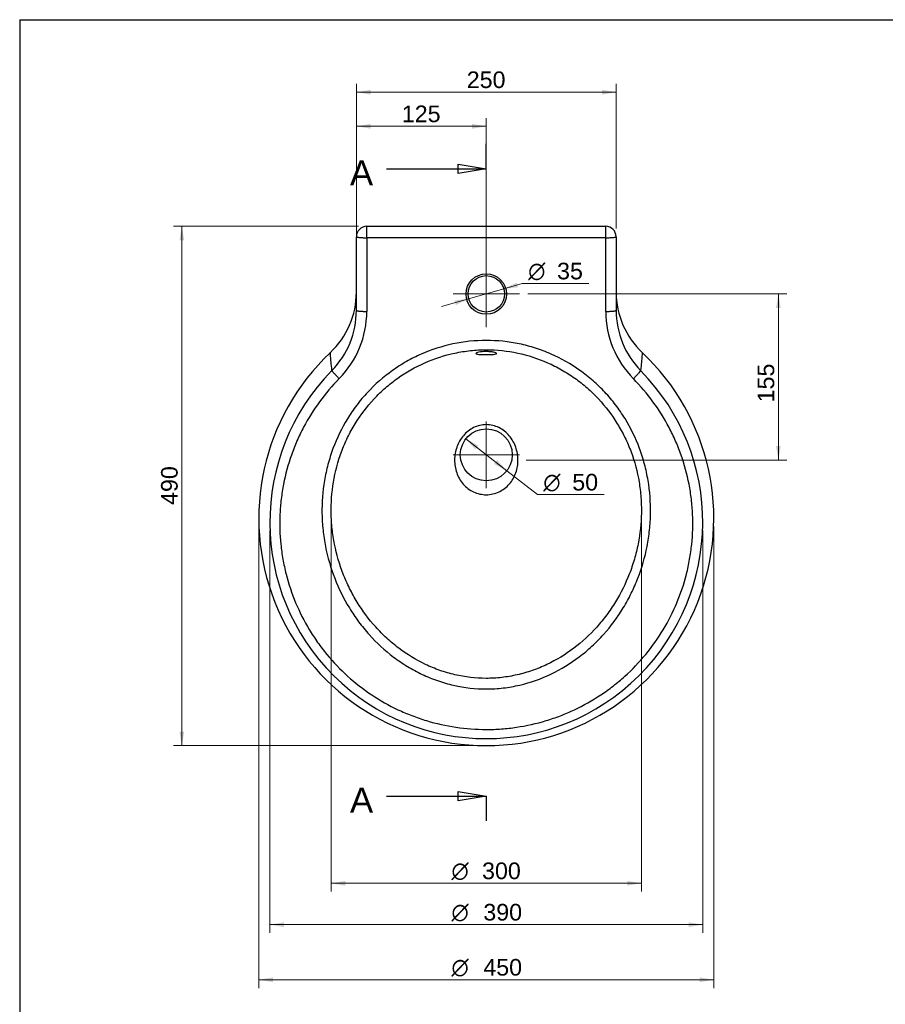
# Model space of a CAD drawing. Header units: millimetres. Extents: x 87 to 2279, y 58 to 1623.
# Tile 2 of 4: x 87 to 920, y 675 to 1623. Entities that reach past the tile are written whole.
import ezdxf
from ezdxf.enums import TextEntityAlignment as Align
from ezdxf.lldxf.tags import DXFTag

# ---------------------------------------------------------------- set-up
doc = ezdxf.new("R2010")
doc.units = ezdxf.units.MM
for name, color, linetype in [('1', 7, 'Continuous'), ('Default', 7, 'Continuous'), ('PLANET_BIDET_SOS', 7, 'Continuous')]:
    doc.layers.add(name, color=color, linetype=linetype)
doc.styles.add('SEACAD_arial_ttf', font='arial.ttf')
doc.styles.add('SEACAD_semeca1_ttf', font='semeca1.ttf')
tags = doc.linetypes.add('CENTER2', pattern=[28.575, 19.05, -3.175, 3.175, -3.175]).pattern_tags.tags
tags[10:11] = [DXFTag(74, 4), DXFTag(75, 0), DXFTag(340, '0'), DXFTag(46, 0.0), DXFTag(50, 0.0), DXFTag(44, 0.0), DXFTag(45, 0.0)]
tags[8:9] = [DXFTag(74, 4), DXFTag(75, 0), DXFTag(340, '0'), DXFTag(46, 0.0), DXFTag(50, 0.0), DXFTag(44, 0.0), DXFTag(45, 0.0)]
tags[6:7] = [DXFTag(74, 4), DXFTag(75, 0), DXFTag(340, '0'), DXFTag(46, 0.0), DXFTag(50, 0.0), DXFTag(44, 0.0), DXFTag(45, 0.0)]
tags[4:5] = [DXFTag(74, 4), DXFTag(75, 0), DXFTag(340, '0'), DXFTag(46, 0.0), DXFTag(50, 0.0), DXFTag(44, 0.0), DXFTag(45, 0.0)]

# ---------------------------------------------------------------- blocks, each defined once
blk = doc.blocks.new('SEANNOT_GROUP3')
at = {"layer": 'Default', "color": 136, "linetype": 'CENTER2', "lineweight": 9}
for p, q in [((535.94, 1235.82), (535.94, 1171.82)), ((567.94, 1203.82), (503.94, 1203.82))]:
    blk.add_line(p, q, dxfattribs=at)
blk = doc.blocks.new('SEANNOT_GROUP4')
at = {"layer": 'Default', "color": 136, "linetype": 'CENTER2', "lineweight": 9}
for p, q in [((535.94, 1390.82), (535.94, 1326.82)), ((567.94, 1358.82), (503.94, 1358.82))]:
    blk.add_line(p, q, dxfattribs=at)
blk = doc.blocks.new('SE1')
at = {"color": 7, "linetype": 'Continuous', "style": 'SEACAD_arial_ttf'}
blk.add_text('A', height=24, dxfattribs=at).set_placement((404.72, 1487.2), align=Align.TOP_LEFT)
blk = doc.blocks.new('SE2')
at = {"color": 7, "linetype": 'Continuous', "style": 'SEACAD_arial_ttf'}
blk.add_text('A', height=24, dxfattribs=at).set_placement((404.72, 883.32), align=Align.TOP_LEFT)
blk = doc.blocks.new('SE3')
at = {"color": 7, "linetype": 'Continuous'}
for points in [[(439.94, 1479.2), (535.94, 1479.2)], [(508.74, 1474.67), (508.74, 1483.74), (535.94, 1479.2), (508.74, 1474.67)]]:
    blk.add_lwpolyline(points, dxfattribs=at)
blk = doc.blocks.new('SE4')
at = {"color": 7, "linetype": 'Continuous'}
for points in [[(439.94, 875.32), (535.94, 875.32)], [(508.74, 870.79), (508.74, 879.85), (535.94, 875.32), (508.74, 870.79)]]:
    blk.add_lwpolyline(points, dxfattribs=at)
blk = doc.blocks.new('SE')
at = {"layer": 'Default', "color": 7, "linetype": 'CENTER2'}
for p, q in [((535.94, 1479.2), (535.94, 1503.2)), ((535.94, 875.32), (535.94, 851.32))]:
    blk.add_line(p, q, dxfattribs=at)
at = {"layer": 'Default', "color": 7, "linetype": 'CENTER2', "const_width": 0.00035}
blk.add_lwpolyline([(535.94, 1479.2), (535.94, 875.32)], dxfattribs=at)
at = {"layer": 'Default'}
for name in ['SE1', 'SE3', 'SE2', 'SE4']:
    blk.add_blockref(name, (0, 0), dxfattribs=at)
blk = doc.blocks.new('GDimGGroup2')
at = {"layer": 'Default', "linetype": 'Continuous', "lineweight": 9}
for points in [[(240.63, 1410.22), (245.16, 1410.22), (242.89, 1423.82)], [(240.63, 937.42), (242.89, 923.82), (245.16, 937.42)]]:
    blk.add_hatch(color=136, dxfattribs=at).paths.add_polyline_path(points)
at = {"layer": 'Default', "color": 136, "linetype": 'Continuous', "lineweight": 9}
for p, q in [((412.94, 1423.82), (234.89, 1423.82)), ((242.89, 1423.82), (242.89, 923.82)), ((527.94, 923.82), (234.89, 923.82))]:
    blk.add_line(p, q, dxfattribs=at)
at = {"layer": 'Default', "color": 136, "linetype": 'Continuous', "lineweight": 9, "style": 'SEACAD_arial_ttf'}
blk.add_text('  490', height=16, rotation=90, dxfattribs=at).set_placement((222.89, 1143.18), align=Align.TOP_LEFT)
blk = doc.blocks.new('GDimGGroup3')
at = {"layer": 'Default', "linetype": 'Continuous', "lineweight": 9}
for points in [[(424.54, 1522.37), (410.94, 1520.1), (424.54, 1517.84)], [(522.34, 1522.37), (522.34, 1517.84), (535.94, 1520.1)]]:
    blk.add_hatch(color=136, dxfattribs=at).paths.add_polyline_path(points)
at = {"layer": 'Default', "color": 136, "linetype": 'Continuous', "lineweight": 9}
for p, q in [((410.94, 1386.37), (410.94, 1528.1)), ((535.94, 1366.82), (535.94, 1528.1)), ((410.94, 1520.1), (535.94, 1520.1))]:
    blk.add_line(p, q, dxfattribs=at)
at = {"layer": 'Default', "color": 136, "linetype": 'Continuous', "lineweight": 9, "style": 'SEACAD_arial_ttf'}
blk.add_text('125', height=16, dxfattribs=at).set_placement((454.65, 1540.1), align=Align.TOP_LEFT)
blk = doc.blocks.new('GDimGGroup4')
at = {"layer": 'Default', "linetype": 'Continuous', "lineweight": 9}
for points in [[(424.54, 1555.22), (410.94, 1552.95), (424.54, 1550.68)], [(647.34, 1555.22), (647.34, 1550.68), (660.94, 1552.95)]]:
    blk.add_hatch(color=136, dxfattribs=at).paths.add_polyline_path(points)
at = {"layer": 'Default', "color": 136, "linetype": 'Continuous', "lineweight": 9}
for p, q in [((410.94, 1386.37), (410.94, 1560.95)), ((660.94, 1421.82), (660.94, 1560.95)), ((410.94, 1552.95), (660.94, 1552.95))]:
    blk.add_line(p, q, dxfattribs=at)
at = {"layer": 'Default', "color": 136, "linetype": 'Continuous', "lineweight": 9, "style": 'SEACAD_arial_ttf'}
blk.add_text('250', height=16, dxfattribs=at).set_placement((517.15, 1572.95), align=Align.TOP_LEFT)
blk = doc.blocks.new('GDimGGroup5')
at = {"layer": 'Default', "linetype": 'Continuous', "lineweight": 9}
for points in [[(565.21, 1369.57), (552.76, 1363.65), (566.46, 1365.22)], [(505.42, 1352.43), (506.67, 1348.07), (519.11, 1354)]]:
    blk.add_hatch(color=136, dxfattribs=at).paths.add_polyline_path(points)
at = {"layer": 'Default', "color": 136, "linetype": 'Continuous', "lineweight": 9}
for p, q in [((552.76, 1363.65), (570.64, 1368.77)), ((570.64, 1368.77), (634.73, 1368.77)), ((492.97, 1346.5), (552.76, 1363.65))]:
    blk.add_line(p, q, dxfattribs=at)
for s, style, p in [('O', 'SEACAD_semeca1_ttf', (576.24, 1388.77)), ('35', 'SEACAD_arial_ttf', (604.09, 1388.77))]:
    blk.add_text(s, height=16, dxfattribs=dict(at, style=style)).set_placement(p, align=Align.TOP_LEFT)
blk = doc.blocks.new('GDimGGroup6')
at = {"layer": 'Default', "linetype": 'Continuous', "lineweight": 9}
for points in [[(528.33, 1212.61), (516.2, 1219.17), (525.55, 1209.03)], [(546.33, 1198.62), (543.55, 1195.04), (555.68, 1188.48)]]:
    blk.add_hatch(color=136, dxfattribs=at).paths.add_polyline_path(points)
at = {"layer": 'Default', "color": 136, "linetype": 'Continuous', "lineweight": 9}
for p, q in [((516.2, 1219.17), (555.68, 1188.48)), ((555.68, 1188.48), (585.25, 1165.49)), ((585.25, 1165.49), (649.34, 1165.49))]:
    blk.add_line(p, q, dxfattribs=at)
for s, style, p in [('O', 'SEACAD_semeca1_ttf', (590.85, 1185.49)), ('50', 'SEACAD_arial_ttf', (618.7, 1185.49))]:
    blk.add_text(s, height=16, dxfattribs=dict(at, style=style)).set_placement(p, align=Align.TOP_LEFT)
blk = doc.blocks.new('GDimGGroup7')
at = {"layer": 'Default', "linetype": 'Continuous', "lineweight": 9}
for points in [[(400.23, 789.05), (400.23, 793.58), (386.63, 791.32)], [(671.64, 789.05), (685.24, 791.32), (671.64, 793.58)]]:
    blk.add_hatch(color=136, dxfattribs=at).paths.add_polyline_path(points)
at = {"layer": 'Default', "color": 136, "linetype": 'Continuous', "lineweight": 9}
for p, q in [((386.63, 1142.63), (386.63, 783.32)), ((685.24, 1142.59), (685.24, 783.32)), ((386.63, 791.32), (685.24, 791.32))]:
    blk.add_line(p, q, dxfattribs=at)
for s, style, p in [('O', 'SEACAD_semeca1_ttf', (502.43, 811.32)), ('300', 'SEACAD_arial_ttf', (531.88, 811.32))]:
    blk.add_text(s, height=16, dxfattribs=dict(at, style=style)).set_placement(p, align=Align.TOP_LEFT)
blk = doc.blocks.new('GDimGGroup8')
at = {"layer": 'Default', "linetype": 'Continuous', "lineweight": 9}
for points in [[(341.22, 749.22), (341.22, 753.76), (327.62, 751.49)], [(730.65, 749.22), (744.25, 751.49), (730.65, 753.76)]]:
    blk.add_hatch(color=136, dxfattribs=at).paths.add_polyline_path(points)
at = {"layer": 'Default', "color": 136, "linetype": 'Continuous', "lineweight": 9}
for p, q in [((327.62, 1130.91), (327.62, 743.49)), ((744.25, 1130.91), (744.25, 743.49)), ((327.62, 751.49), (744.25, 751.49))]:
    blk.add_line(p, q, dxfattribs=at)
for s, style, p in [('O', 'SEACAD_semeca1_ttf', (502.43, 771.49)), ('  390', 'SEACAD_arial_ttf', (520.68, 771.49))]:
    blk.add_text(s, height=16, dxfattribs=dict(at, style=style)).set_placement(p, align=Align.TOP_LEFT)
blk = doc.blocks.new('GDimGGroup9')
at = {"layer": 'Default', "linetype": 'Continuous', "lineweight": 9}
for points in [[(330.54, 696.18), (330.54, 700.72), (316.94, 698.45)], [(741.33, 696.18), (754.93, 698.45), (741.33, 700.72)]]:
    blk.add_hatch(color=136, dxfattribs=at).paths.add_polyline_path(points)
at = {"layer": 'Default', "color": 136, "linetype": 'Continuous', "lineweight": 9}
for p, q in [((316.94, 1134.82), (316.94, 690.45)), ((754.93, 1134.82), (754.93, 690.45)), ((316.94, 698.45), (754.93, 698.45))]:
    blk.add_line(p, q, dxfattribs=at)
for s, style, p in [('O', 'SEACAD_semeca1_ttf', (502.43, 718.45)), ('  450', 'SEACAD_arial_ttf', (520.68, 718.45))]:
    blk.add_text(s, height=16, dxfattribs=dict(at, style=style)).set_placement(p, align=Align.TOP_LEFT)
blk = doc.blocks.new('GDimGGroup20')
at = {"layer": 'Default', "linetype": 'Continuous', "lineweight": 9}
for points in [[(819.34, 1345.22), (817.08, 1358.82), (814.81, 1345.22)], [(819.34, 1212.26), (814.81, 1212.26), (817.08, 1198.66)]]:
    blk.add_hatch(color=136, dxfattribs=at).paths.add_polyline_path(points)
at = {"layer": 'Default', "color": 136, "linetype": 'Continuous', "lineweight": 9}
for p, q in [((575.94, 1358.82), (825.08, 1358.82)), ((817.08, 1358.82), (817.08, 1198.66)), ((574.41, 1198.66), (825.08, 1198.66))]:
    blk.add_line(p, q, dxfattribs=at)
at = {"layer": 'Default', "color": 136, "linetype": 'Continuous', "lineweight": 9, "style": 'SEACAD_arial_ttf'}
blk.add_text('155', height=16, rotation=90, dxfattribs=at).set_placement((797.08, 1254.36), align=Align.TOP_LEFT)

msp = doc.modelspace()

# ---------------------------------------------------------------- linework, layer by layer
at = {"layer": '1', "color": 7, "linetype": 'Continuous'}
for q in [(2274.85, 1622.76), (86.85, 58.25)]:
    msp.add_line((86.85, 1622.76), q, dxfattribs=at)
at = {"layer": 'PLANET_BIDET_SOS', "color": 7, "linetype": 'Continuous'}
for p, q in [((420.94, 1423.82), (650.94, 1423.82)), ((420.94, 1412.81), (420.94, 1423.82)), ((650.94, 1412.81), (650.94, 1423.82)), ((410.94, 1342.91), (410.94, 1413.82)), ((650.94, 1412.81), (420.94, 1412.81)), ((420.94, 1412.81), (420.94, 1341.9)), ((650.94, 1341.9), (650.94, 1412.81)), ((660.94, 1413.82), (660.94, 1342.91)), ((410.94, 1342.91), (410.94, 1360.47)), ((660.94, 1360.47), (660.94, 1342.91))]:
    msp.add_line(p, q, dxfattribs=at)
for centre, radius in [((535.94, 1358.62), 19.5), ((535.94, 1358.82), 17.5), ((535.94, 1203.82), 25)]:
    msp.add_circle(centre, radius, dxfattribs=at)
for centre, radius, start, end in [((420.94, 1413.82), 10, 90, 180), ((650.94, 1413.82), 10, 0, 90), ((330.94, 1360.47), 80, 313.22423, 360), ((740.94, 1360.47), 80, 180.00009, 226.73967), ((327.92, 1342.88), 83.01, 315.71017, 0.01788), ((328.73, 1341.89), 92.2, 315.41105, 0.00478), ((743.12, 1341.88), 92.18, 179.98996, 224.59421), ((744.01, 1342.91), 83.07, 179.99825, 224.27371), ((535.94, 1142.82), 218.99, 133.30781, 270), ((535.94, 1142.82), 218.99, 270, 46.70457), ((535.94, 1138.91), 208.32, 135.50323, 44.49677)]:
    msp.add_arc(centre, radius, start, end, dxfattribs=at)
for points, weights in [([(410.94, 1413.82), (410.94, 1412.81), (420.94, 1412.81)], [1, 0.707106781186, 1]), ([(650.94, 1412.81), (660.94, 1412.81), (660.94, 1413.82)], [1, 0.707106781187, 1]), ([(410.94, 1342.91), (410.94, 1341.9), (420.94, 1341.9)], [1, 0.707106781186, 1]), ([(650.94, 1341.9), (660.94, 1341.9), (660.94, 1342.91)], [1, 0.707106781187, 1]), ([(387.35, 1284.92), (388.27, 1283.16), (394.4, 1277.16)], [1, 0.758309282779, 1]), ([(677.48, 1277.16), (683.61, 1283.16), (684.53, 1284.92)], [1, 0.758309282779, 1])]:
    msp.add_rational_spline(points, weights, degree=2, dxfattribs=at)
for points, knots in [([(535.94, 1313.94), (546.73, 1313.94), (557.33, 1312.82), (572.96, 1309.54), (578.12, 1308.18), (588.35, 1304.9), (593.41, 1302.99), (608.08, 1296.57), (617.33, 1291.33), (630.41, 1282.05), (634.65, 1278.7), (642.7, 1271.66), (646.52, 1267.95), (653.76, 1260.19), (657.18, 1256.13), (663.63, 1247.66), (666.67, 1243.23), (675.08, 1229.53), (679.71, 1219.98), (685.26, 1205.06), (686.88, 1199.99), (689.64, 1189.64), (690.77, 1184.4), (693.43, 1168.68), (694.22, 1158.12), (693.98, 1142.16), (693.66, 1136.79), (692.54, 1126.18), (691.75, 1120.92), (688.7, 1105.33), (685.77, 1095.15), (679.99, 1080.21), (677.83, 1075.28), (673.12, 1065.73), (670.57, 1061.08), (662.31, 1047.52), (656.02, 1038.99), (645.3, 1027), (641.53, 1023.17), (633.71, 1015.95), (629.65, 1012.54), (617, 1002.95), (607.92, 997.37), (588.46, 988.09), (578.43, 984.56), (562.92, 980.94), (557.67, 980.02), (547.01, 978.77), (541.59, 978.45), (525.54, 978.41), (514.96, 979.6), (499.27, 983.17), (494.06, 984.67), (483.94, 988.19), (479, 990.21), (469.37, 994.76), (464.66, 997.29), (455.49, 1002.86), (451.02, 1005.89), (438.21, 1015.55), (430.39, 1022.77), (419.68, 1034.7), (416.26, 1038.88), (409.89, 1047.46), (406.91, 1051.88), (398.62, 1065.48), (393.9, 1075.01), (386.14, 1095.03), (383.2, 1105.24), (380.14, 1120.82), (379.35, 1126.06), (378.23, 1136.64), (377.9, 1142), (377.65, 1158.04), (378.44, 1168.6), (381.07, 1184.25), (382.19, 1189.43), (384.92, 1199.72), (386.55, 1204.86), (392.12, 1219.88), (396.74, 1229.41), (405.04, 1242.97), (408.04, 1247.37), (414.5, 1255.9), (417.98, 1260.03), (428.88, 1271.74), (436.85, 1278.75), (449.88, 1288.04), (454.43, 1290.94), (463.78, 1296.25), (468.55, 1298.64), (483.17, 1305.07), (493.31, 1308.35), (514.42, 1312.81), (525.14, 1313.94), (535.94, 1313.94)], [0, 0, 0, 0, 0.03125, 0.03125, 0.046875, 0.046875, 0.0625, 0.0625, 0.09375, 0.09375, 0.109375, 0.109375, 0.125, 0.125, 0.140625, 0.140625, 0.15625, 0.15625, 0.1875, 0.1875, 0.203125, 0.203125, 0.21875, 0.21875, 0.25, 0.25, 0.265625, 0.265625, 0.28125, 0.28125, 0.3125, 0.3125, 0.328125, 0.328125, 0.34375, 0.34375, 0.375, 0.375, 0.390625, 0.390625, 0.40625, 0.40625, 0.4375, 0.4375, 0.46875, 0.46875, 0.484375, 0.484375, 0.5, 0.5, 0.53125, 0.53125, 0.546875, 0.546875, 0.5625, 0.5625, 0.578125, 0.578125, 0.59375, 0.59375, 0.625, 0.625, 0.640625, 0.640625, 0.65625, 0.65625, 0.6875, 0.6875, 0.71875, 0.71875, 0.734375, 0.734375, 0.75, 0.75, 0.78125, 0.78125, 0.796875, 0.796875, 0.8125, 0.8125, 0.84375, 0.84375, 0.859375, 0.859375, 0.875, 0.875, 0.90625, 0.90625, 0.921875, 0.921875, 0.9375, 0.9375, 0.96875, 0.96875, 1, 1, 1, 1]), ([(387.35, 1284.92), (386.77, 1291.09), (386.38, 1295.54), (385.9, 1300.95), (385.79, 1302.24), (385.79, 1302.23)], [0, 0, 0, 0, 0.25, 0.25, 0.4725015, 0.4725015, 0.4725015, 0.4725015]), ([(535.94, 1304.97), (530.85, 1304.97), (525.78, 1304.7), (515.68, 1303.64), (510.65, 1302.84), (495.82, 1299.7), (486.22, 1296.6), (467.61, 1288.41), (458.88, 1283.43), (446.61, 1274.71), (442.66, 1271.59), (435.05, 1264.92), (431.4, 1261.37), (421.11, 1250.34), (415.05, 1242.36), (407.14, 1229.5), (404.7, 1225.03), (400.29, 1215.97), (398.33, 1211.35), (393.11, 1197.29), (390.53, 1187.58), (387.2, 1167.64), (386.48, 1157.66), (386.75, 1142.68), (387.06, 1137.68), (388.14, 1127.69), (388.9, 1122.68), (391.84, 1107.91), (394.65, 1098.33), (400.1, 1084.37), (402.12, 1079.78), (406.6, 1070.75), (409.05, 1066.33), (416.9, 1053.52), (422.85, 1045.52), (432.88, 1034.35), (436.41, 1030.77), (443.86, 1023.91), (447.73, 1020.68), (459.71, 1011.62), (468.22, 1006.41), (481.83, 999.93), (486.53, 997.98), (496.09, 994.63), (500.92, 993.23), (515.56, 989.83), (525.52, 988.65), (540.78, 988.62), (545.85, 988.9), (555.85, 990.04), (560.8, 990.89), (570.6, 993.13), (575.45, 994.53), (585.05, 997.87), (589.74, 999.8), (603.39, 1006.26), (611.97, 1011.49), (628.17, 1023.71), (635.56, 1030.54), (645.62, 1041.72), (648.8, 1045.61), (654.83, 1053.7), (657.67, 1057.91), (665.53, 1070.76), (669.96, 1079.72), (675.43, 1093.73), (677.06, 1098.51), (679.88, 1108.21), (681.07, 1113.08), (683.97, 1127.79), (685.04, 1137.71), (685.3, 1152.76), (685.16, 1157.83), (684.41, 1167.88), (683.81, 1172.85), (681.33, 1187.62), (678.78, 1197.27), (673.52, 1211.43), (671.52, 1216.12), (667.11, 1225.17), (664.69, 1229.56), (656.84, 1242.34), (650.78, 1250.33), (640.39, 1261.47), (636.75, 1264.99), (629.18, 1271.61), (625.24, 1274.72), (617.07, 1280.53), (612.83, 1283.23), (604.04, 1288.23), (599.47, 1290.52), (585.59, 1296.62), (576.04, 1299.7), (556.32, 1303.88), (546.11, 1304.97), (535.94, 1304.97)], [0, 0, 0, 0, 0.015625, 0.015625, 0.03125, 0.03125, 0.0625, 0.0625, 0.09375, 0.09375, 0.109375, 0.109375, 0.125, 0.125, 0.15625, 0.15625, 0.171875, 0.171875, 0.1875, 0.1875, 0.21875, 0.21875, 0.25, 0.25, 0.265625, 0.265625, 0.28125, 0.28125, 0.3125, 0.3125, 0.328125, 0.328125, 0.34375, 0.34375, 0.375, 0.375, 0.390625, 0.390625, 0.40625, 0.40625, 0.4375, 0.4375, 0.453125, 0.453125, 0.46875, 0.46875, 0.5, 0.5, 0.515625, 0.515625, 0.53125, 0.53125, 0.546875, 0.546875, 0.5625, 0.5625, 0.59375, 0.59375, 0.625, 0.625, 0.640625, 0.640625, 0.65625, 0.65625, 0.6875, 0.6875, 0.703125, 0.703125, 0.71875, 0.71875, 0.75, 0.75, 0.765625, 0.765625, 0.78125, 0.78125, 0.8125, 0.8125, 0.828125, 0.828125, 0.84375, 0.84375, 0.875, 0.875, 0.890625, 0.890625, 0.90625, 0.90625, 0.921875, 0.921875, 0.9375, 0.9375, 0.96875, 0.96875, 1, 1, 1, 1]), ([(535.94, 1303.2), (537.27, 1303.2), (538.57, 1303.15), (541, 1302.95), (542.1, 1302.81), (543.94, 1302.47), (544.68, 1302.27), (545.67, 1301.87), (545.93, 1301.66), (545.94, 1301.27), (545.69, 1301.09), (544.7, 1300.78), (543.97, 1300.65), (542.11, 1300.45), (541, 1300.38), (538.57, 1300.29), (537.25, 1300.27), (534.63, 1300.27), (533.3, 1300.29), (530.89, 1300.38), (529.77, 1300.45), (527.92, 1300.65), (527.18, 1300.78), (526.19, 1301.09), (525.93, 1301.27), (525.94, 1301.66), (526.2, 1301.87), (527.19, 1302.27), (527.93, 1302.47), (530.68, 1302.98), (533.28, 1303.2), (535.94, 1303.2)], [0, 0, 0, 0, 0.0625, 0.0625, 0.125, 0.125, 0.1875, 0.1875, 0.25, 0.25, 0.3125, 0.3125, 0.375, 0.375, 0.4375, 0.4375, 0.5, 0.5, 0.5625, 0.5625, 0.625, 0.625, 0.6875, 0.6875, 0.75, 0.75, 0.8125, 0.8125, 0.875, 0.875, 1, 1, 1, 1]), ([(686.09, 1302.23), (686.09, 1302.23), (686.08, 1302.2), (686.07, 1302.03), (686.05, 1301.82), (685.97, 1300.88), (685.88, 1299.84), (685.5, 1295.55), (685.1, 1291.09), (684.53, 1284.92)], [0.5285231, 0.5285231, 0.5285231, 0.5285231, 0.5625, 0.5625, 0.625, 0.625, 0.75, 0.75, 1, 1, 1, 1]), ([(394.4, 1277.16), (387.5, 1270.18), (381.2, 1262.78), (369.77, 1247.18), (364.63, 1238.98), (357.81, 1226.06), (355.68, 1221.63), (351.78, 1212.7), (350, 1208.18), (345.18, 1194.48), (342.64, 1185.17), (339.87, 1170.91), (339.12, 1166.11), (337.96, 1156.41), (337.56, 1151.53), (336.91, 1136.97), (337.19, 1127.32), (338.66, 1112.91), (339.33, 1108.12), (341.02, 1098.55), (342.05, 1093.77), (345.66, 1079.56), (348.74, 1070.37), (356.19, 1052.55), (360.55, 1043.91), (368.11, 1031.38), (370.8, 1027.26), (376.43, 1019.31), (379.38, 1015.45), (388.63, 1004.24), (395.31, 997.25), (409.73, 984.22), (417.53, 978.15), (433.74, 967.36), (442.18, 962.59), (455.34, 956.38), (459.81, 954.47), (468.93, 950.96), (473.59, 949.36), (487.65, 945.1), (497.14, 942.98), (516.33, 940.14), (526.04, 939.41), (540.76, 939.4), (545.68, 939.59), (555.42, 940.3), (560.25, 940.84), (574.66, 942.97), (584.13, 945.08), (598.14, 949.31), (602.79, 950.9), (611.95, 954.42), (616.44, 956.34), (629.63, 962.56), (638.07, 967.32), (650.2, 975.39), (654.15, 978.23), (661.87, 984.23), (665.65, 987.39), (676.51, 997.19), (683.2, 1004.2), (695.52, 1019.12), (701.15, 1027.05), (711.28, 1043.83), (715.66, 1052.49), (723.11, 1070.31), (726.19, 1079.48), (729.79, 1093.63), (730.83, 1098.43), (732.53, 1108.03), (733.2, 1112.83), (734.68, 1127.26), (734.96, 1136.91), (734.32, 1151.42), (733.93, 1156.27), (732.78, 1165.97), (732.02, 1170.81), (729.25, 1185.1), (726.71, 1194.43), (721.91, 1208.1), (720.13, 1212.61), (716.25, 1221.52), (714.12, 1225.93), (707.28, 1238.91), (702.13, 1247.14), (690.68, 1262.77), (684.38, 1270.18), (677.48, 1277.16)], [0, 0, 0, 0, 0.03125, 0.03125, 0.0625, 0.0625, 0.078125, 0.078125, 0.09375, 0.09375, 0.125, 0.125, 0.140625, 0.140625, 0.15625, 0.15625, 0.1875, 0.1875, 0.203125, 0.203125, 0.21875, 0.21875, 0.25, 0.25, 0.28125, 0.28125, 0.296875, 0.296875, 0.3125, 0.3125, 0.34375, 0.34375, 0.375, 0.375, 0.40625, 0.40625, 0.421875, 0.421875, 0.4375, 0.4375, 0.46875, 0.46875, 0.5, 0.5, 0.515625, 0.515625, 0.53125, 0.53125, 0.5625, 0.5625, 0.578125, 0.578125, 0.59375, 0.59375, 0.625, 0.625, 0.640625, 0.640625, 0.65625, 0.65625, 0.6875, 0.6875, 0.71875, 0.71875, 0.75, 0.75, 0.78125, 0.78125, 0.796875, 0.796875, 0.8125, 0.8125, 0.84375, 0.84375, 0.859375, 0.859375, 0.875, 0.875, 0.90625, 0.90625, 0.921875, 0.921875, 0.9375, 0.9375, 0.96875, 0.96875, 1, 1, 1, 1]), ([(535.94, 1232.87), (538.06, 1232.87), (540.15, 1232.62), (544.24, 1231.66), (546.25, 1230.93), (550.02, 1229.07), (551.81, 1227.94), (555.13, 1225.31), (556.63, 1223.85), (559.35, 1220.64), (560.57, 1218.88), (562.65, 1215.23), (563.52, 1213.33), (564.94, 1209.35), (565.48, 1207.3), (566.2, 1203.17), (566.4, 1201.08), (566.45, 1194.73), (565.79, 1190.59), (563.7, 1184.6), (562.83, 1182.68), (560.76, 1179.06), (559.55, 1177.35), (556.78, 1174.14), (555.24, 1172.7), (551.92, 1170.17), (550.11, 1169.06), (546.28, 1167.26), (544.3, 1166.58), (540.21, 1165.65), (538.08, 1165.4), (533.83, 1165.4), (531.74, 1165.64), (527.65, 1166.56), (525.62, 1167.25), (521.81, 1169.04), (520.02, 1170.12), (516.65, 1172.69), (515.11, 1174.14), (512.36, 1177.3), (511.12, 1179.05), (509.03, 1182.7), (508.17, 1184.61), (506.78, 1188.59), (506.26, 1190.66), (505.6, 1194.81), (505.44, 1196.9), (505.48, 1201.13), (505.68, 1203.24), (506.41, 1207.36), (506.95, 1209.39), (508.37, 1213.37), (509.25, 1215.29), (511.33, 1218.92), (512.52, 1220.64), (515.26, 1223.86), (516.78, 1225.34), (520.05, 1227.93), (521.82, 1229.05), (525.64, 1230.93), (527.61, 1231.65), (531.69, 1232.62), (533.81, 1232.87), (535.94, 1232.87)], [0, 0, 0, 0, 0.03125, 0.03125, 0.0625, 0.0625, 0.09375, 0.09375, 0.125, 0.125, 0.15625, 0.15625, 0.1875, 0.1875, 0.21875, 0.21875, 0.25, 0.25, 0.3125, 0.3125, 0.34375, 0.34375, 0.375, 0.375, 0.40625, 0.40625, 0.4375, 0.4375, 0.46875, 0.46875, 0.5, 0.5, 0.53125, 0.53125, 0.5625, 0.5625, 0.59375, 0.59375, 0.625, 0.625, 0.65625, 0.65625, 0.6875, 0.6875, 0.71875, 0.71875, 0.75, 0.75, 0.78125, 0.78125, 0.8125, 0.8125, 0.84375, 0.84375, 0.875, 0.875, 0.90625, 0.90625, 0.9375, 0.9375, 0.96875, 0.96875, 1, 1, 1, 1])]:
    msp.add_open_spline(points, degree=3, knots=knots, dxfattribs=at)

# ---------------------------------------------------------------- block references
at = {"layer": 'Default'}
for name in ['GDimGGroup4', 'GDimGGroup3', 'SE', 'GDimGGroup2', 'GDimGGroup5', 'SEANNOT_GROUP4', 'GDimGGroup20', 'SEANNOT_GROUP3', 'GDimGGroup6', 'GDimGGroup7', 'GDimGGroup9', 'GDimGGroup8']:
    msp.add_blockref(name, (0, 0), dxfattribs=at)

doc.saveas('drawing.dxf')
